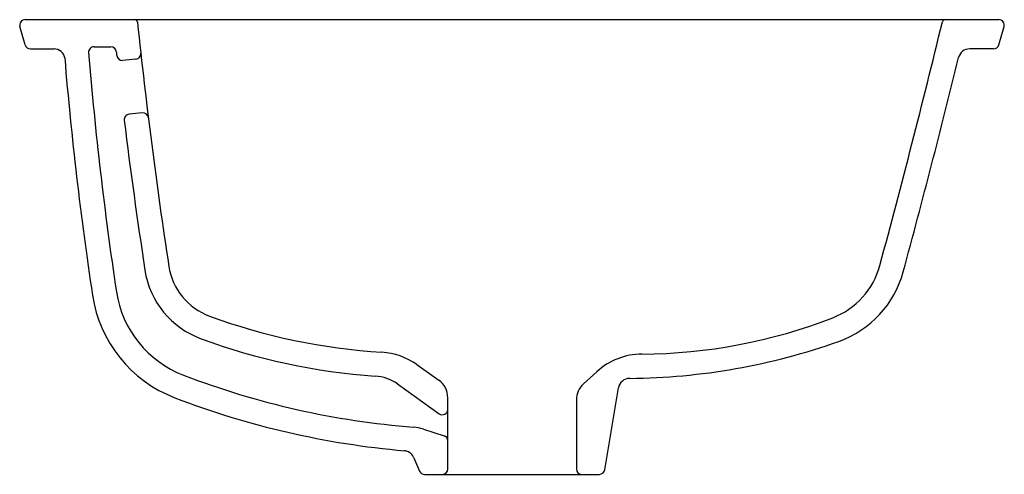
# Model space of a CAD drawing. Header units: millimetres. Extents: x -0.17 to 0.173, y -0.079 to 0.079.
import ezdxf

# ---------------------------------------------------------------- set-up
doc = ezdxf.new("R2010")
doc.units = ezdxf.units.MM
doc.layers.add('BLOCKS', color=3, linetype='Continuous')

msp = doc.modelspace()

# ---------------------------------------------------------------- linework, layer by layer
at = {"layer": 'BLOCKS'}
for p, q in [((-0.1683964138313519, 0.07941542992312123), (0.1713184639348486, 0.07941542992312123)), ((-0.1683730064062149, 0.07058474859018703), (-0.1702157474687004, 0.07699992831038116)), ((0.1712950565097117, 0.07058474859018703), (0.1731377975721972, 0.07699992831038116)), ((-0.1665536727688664, 0.06921444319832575), (-0.1583088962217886, 0.06921444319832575)), ((-0.1443593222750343, 0.06995091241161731), (-0.1384743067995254, 0.06995091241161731)), ((0.1694757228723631, 0.06921444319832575), (0.161140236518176, 0.06921444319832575)), ((-0.1297360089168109, 0.0656214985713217), (-0.1343860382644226, 0.06519425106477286)), ((-0.1274617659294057, 0.04682169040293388), (-0.1321132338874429, 0.04639431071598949)), ((-0.03169384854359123, -0.0411007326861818), (-0.024111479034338, -0.04650224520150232)), ((0.0310020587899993, -0.0435893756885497), (0.02637459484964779, -0.04780987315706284)), ((-0.0385312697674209, -0.0478503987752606), (-0.02392416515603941, -0.05825617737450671)), ((0.03381689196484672, -0.07783516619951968), (0.03860906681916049, -0.04921902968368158)), ((-0.02093298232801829, -0.07752252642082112), (-0.02093298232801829, -0.05266908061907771)), ((0.02390526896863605, -0.05340415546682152), (0.02390526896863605, -0.07752252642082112)), ((-0.02945924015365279, -0.06360781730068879), (-0.02225038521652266, -0.06590843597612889)), ((-0.03293507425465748, -0.07339260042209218), (-0.03075766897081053, -0.07829136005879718)), ((-0.02902793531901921, -0.0794154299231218), (0.03194998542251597, -0.0794154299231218))]:
    msp.add_line(p, q, dxfattribs=at)
for centre, radius, start, end in [((-0.1683964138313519, 0.07752252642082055), 0.001892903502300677, 90, 196.0265527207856), ((-0.1301722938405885, 0.07841542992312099), 0.001, 5.897666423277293, 90), ((0.1525656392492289, 0.07841542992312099), 0.001, 90, 166.4082993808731), ((0.1713184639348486, 0.07752252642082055), 0.001892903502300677, 343.9734472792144, 90), ((1.616136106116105, 0.2588069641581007), 1.754600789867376, 185.8976664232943, 188.7054071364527), ((-2.99608602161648, 0.8396716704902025), 3.238370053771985, 344.8543876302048, 346.4082993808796), ((-0.1665536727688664, 0.0711073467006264), 0.001892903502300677, 196.0265527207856, 270), ((-0.1583088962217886, 0.0654286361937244), 0.003785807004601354, 9.834557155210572, 90), ((-0.1443593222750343, 0.06805800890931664), 0.001892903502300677, 90, 184.6794888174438), ((-0.1384743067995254, 0.06805800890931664), 0.001892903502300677, 6.204430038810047, 90), ((0.161140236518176, 0.06521444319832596), 0.004, 90, 166.2176626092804), ((0.1694757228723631, 0.0711073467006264), 0.001892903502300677, 270, 343.9734472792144), ((1.088521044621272, 0.1689748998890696), 1.247351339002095, 184.7319645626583, 188.5685004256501), ((1.088521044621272, 0.1689748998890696), 1.23889662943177, 184.6794888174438, 188.5685004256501), ((1.616136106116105, 0.2588069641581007), 1.763055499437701, 186.20443003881, 186.2498521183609), ((-0.1345592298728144, 0.06707921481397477), 0.001892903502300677, 186.2498521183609, 275.2496314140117), ((-0.1299092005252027, 0.06750646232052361), 0.001892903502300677, 275.2496314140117, 6.252511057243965), ((-2.99608602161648, 0.8396716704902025), 3.24682476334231, 344.8543876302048, 346.2176626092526), ((-0.1319400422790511, 0.04450934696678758), 0.001892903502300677, 95.24963141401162, 186.9890488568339), ((-0.1272885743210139, 0.04493672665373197), 0.001892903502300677, 6.993673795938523, 95.24963141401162), ((1.616136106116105, 0.2588069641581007), 1.763055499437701, 186.9890488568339, 188.7054071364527), ((-0.09642908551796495, -0.003417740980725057), 0.02207623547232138, 188.7054071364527, 249.8062094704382), ((0.1034548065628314, 0.0007036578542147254), 0.02729224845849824, 291.2467748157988, 344.8543876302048), ((-0.09642908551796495, -0.003417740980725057), 0.03053094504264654, 188.7054071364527, 249.8062094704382), ((0.1034548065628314, 0.0007036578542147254), 0.0357469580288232, 289.6162906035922, 344.8543876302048), ((-0.09977746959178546, -0.01007017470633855), 0.0456398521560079, 188.5685004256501, 248.9394702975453), ((-0.09977746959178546, -0.01007017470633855), 0.03718514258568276, 188.5685004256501, 248.9394702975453), ((-0.03093248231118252, 0.1746563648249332), 0.2118134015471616, 249.8062094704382, 266.4720942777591), ((0.04574181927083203, 0.1491370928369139), 0.1865507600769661, 270.3284087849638, 291.2467748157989), ((-0.03093248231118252, 0.1746563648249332), 0.2202681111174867, 249.8062094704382, 266.0088912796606), ((0.04072945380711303, 0.1766985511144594), 0.2225855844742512, 270.461403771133, 289.6162906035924), ((-0.04542234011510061, -0.06037209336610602), 0.02366129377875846, 54.53476805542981, 86.47209427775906), ((0.0469467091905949, -0.061071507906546), 0.02366129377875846, 90.32840878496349, 132.3665076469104), ((-0.01080373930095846, 0.2209844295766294), 0.28477867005, 248.9394702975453, 265.552138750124), ((-0.04731750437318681, -0.06018406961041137), 0.01514322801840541, 54.53476805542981, 86.00889127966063), ((-0.02850459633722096, -0.05266908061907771), 0.007571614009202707, 0, 54.53476805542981), ((0.03147688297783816, -0.05340415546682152), 0.007571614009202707, 132.3665076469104, 180), ((0.04255413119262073, -0.04987968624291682), 0.004, 90.46140377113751, 170.4932301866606), ((-0.01080373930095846, 0.2209844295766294), 0.2932333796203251, 248.9394702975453, 265.0573390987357), ((-0.02282588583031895, -0.05671446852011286), 0.001892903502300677, 234.5347680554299, 0), ((-0.03406324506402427, -0.0780341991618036), 0.01514322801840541, 72.3001471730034, 85.552138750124), ((-0.02282588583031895, -0.06771173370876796), 0.001892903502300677, 0, 72.3001471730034), ((-0.03639454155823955, -0.07493026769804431), 0.003785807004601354, 23.9642350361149, 85.05733909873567), ((-0.02902793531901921, -0.07752252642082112), 0.001892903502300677, 203.9642350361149, 270), ((-0.02282588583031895, -0.07752252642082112), 0.001892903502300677, 270, 0), ((0.02579817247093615, -0.07752252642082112), 0.001892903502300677, 180, 270), ((0.03194998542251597, -0.07752252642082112), 0.001892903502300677, 270, 350.4932301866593)]:
    msp.add_arc(centre, radius, start, end, dxfattribs=at)

doc.saveas('drawing.dxf')
